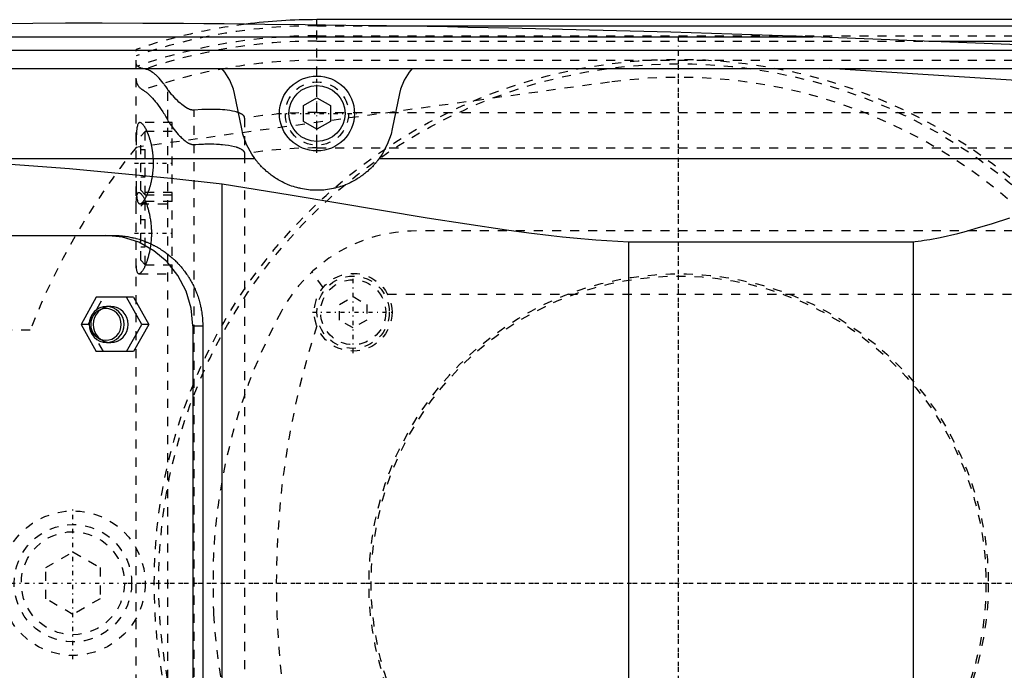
# Model space of a CAD drawing. Extents: x -502 to 174, y -90 to 90.
# Tile 9 of 13: x -273 to -164, y -10 to 62. Entities that reach past the tile are written whole.
import ezdxf

# ---------------------------------------------------------------- set-up
doc = ezdxf.new("R2010")
doc.units = 0
doc.linetypes.add('CENTER', pattern=[1.5, 0.45, -0.5, 0.05, -0.5])
doc.linetypes.add('DASHED', pattern=[2, 1, -1])
for name, color, linetype in [('AM_0', 7, 'CONTINUOUS'), ('AM_3', 7, 'DASHED'), ('AM_7', 7, 'CENTER')]:
    doc.layers.add(name, color=color, linetype=linetype)

msp = doc.modelspace()

# ---------------------------------------------------------------- linework, layer by layer
at = {"layer": 'AM_0', "color": 7, "linetype": 'CONTINUOUS'}
for p, q in [((-90, 62.39), (-240, 62.39)), ((-240, 61.81), (-240, 62.39)), ((-234.3, 61.72), (-90, 61.72)), ((-331.04, 60.5), (-185.14, 60.5)), ((-160, 59.5), (-185.14, 60.5)), ((-172.31, 60.02), (-90, 60.02)), ((-362.76, 59), (-152.3, 59)), ((-394.4, 57), (-142.93, 57)), ((-160, 55.5), (-183.32, 57)), ((-248.33, 50.31), (-249.12, 54.2)), ((-241.5, 52.87), (-240, 53.73)), ((-240, 53.73), (-238.5, 52.87)), ((-230.88, 54.2), (-231.67, 50.31)), ((-241.5, 51.13), (-241.5, 52.87)), ((-238.5, 52.87), (-238.5, 51.13)), ((-240, 50.27), (-241.5, 51.13)), ((-238.5, 51.13), (-240, 50.27)), ((-283.81, 47), (-246.87, 47)), ((-233.13, 47), (-140.66, 47)), ((-250.5, -44.22), (-250.5, 44.22)), ((-350.34, 38.5), (-262.55, 38.5)), ((-205.5, 37.8), (-174, 37.8)), ((-205.5, -37.8), (-205.5, 37.8)), ((-174, -37.8), (-174, 37.8)), ((-264.41, 31.65), (-266.08, 28.65)), ((-260.29, 31.65), (-264.41, 31.65)), ((-259.39, 28.65), (-261.06, 31.65)), ((-260.29, 31.65), (-258.61, 28.65)), ((-262.82, 30.65), (-263.27, 30.65)), ((-266.08, 28.65), (-264.41, 25.65)), ((-261.06, 25.65), (-259.39, 28.65)), ((-258.61, 28.65), (-260.29, 25.65)), ((-258.61, 28.65), (-259.39, 28.65)), ((-253.75, 28.5), (-252.64, 28.5)), ((-253.75, 28.5), (-253.75, -28.5)), ((-252.64, 28.5), (-252.64, -28.5)), ((-263.27, 26.65), (-262.82, 26.65)), ((-260.29, 25.65), (-264.41, 25.65))]:
    msp.add_line(p, q, dxfattribs=at)
for points in [[(-253.75, 28.5), (-253.93, 30.45), (-254.48, 32.33), (-255.38, 34.06), (-256.58, 35.57), (-258.04, 36.81), (-259.71, 37.74), (-261.52, 38.31), (-263.41, 38.5)], [(-262.82, 26.65), (-262.44, 26.69), (-262.08, 26.8), (-261.75, 26.99), (-261.45, 27.24), (-261.21, 27.54), (-261.04, 27.88), (-260.93, 28.26), (-260.89, 28.65), (-260.93, 29.04), (-261.04, 29.42), (-261.21, 29.76), (-261.45, 30.06), (-261.75, 30.31), (-262.08, 30.5), (-262.44, 30.61), (-262.82, 30.65)]]:
    msp.add_lwpolyline(points, dxfattribs=at)
for points in [[(-263.27, 30.65), (-263.65, 30.61), (-264.01, 30.5), (-264.35, 30.31), (-264.64, 30.06), (-264.88, 29.76), (-265.06, 29.42), (-265.17, 29.04), (-265.21, 28.65), (-265.17, 28.26), (-265.06, 27.88), (-264.88, 27.54), (-264.64, 27.24), (-264.35, 26.99), (-264.01, 26.8), (-263.65, 26.69), (-263.27, 26.65), (-262.9, 26.69), (-262.53, 26.8), (-262.2, 26.99), (-261.91, 27.24), (-261.67, 27.54), (-261.49, 27.88), (-261.38, 28.26), (-261.34, 28.65), (-261.38, 29.04), (-261.49, 29.42), (-261.67, 29.76), (-261.91, 30.06), (-262.2, 30.31), (-262.53, 30.5), (-262.9, 30.61)], [(-263.34, 26.9), (-263.01, 26.93), (-262.69, 27.03), (-262.4, 27.19), (-262.14, 27.41), (-261.93, 27.68), (-261.78, 27.98), (-261.68, 28.31), (-261.65, 28.65), (-261.68, 28.99), (-261.78, 29.32), (-261.93, 29.62), (-262.14, 29.89), (-262.4, 30.11), (-262.69, 30.27), (-263.01, 30.37), (-263.34, 30.4), (-263.67, 30.37), (-263.99, 30.27), (-264.28, 30.11), (-264.53, 29.89), (-264.74, 29.62), (-264.9, 29.32), (-265, 28.99), (-265.03, 28.65), (-265, 28.31), (-264.9, 27.98), (-264.74, 27.68), (-264.53, 27.41), (-264.28, 27.19), (-263.99, 27.03), (-263.67, 26.93)]]:
    msp.add_lwpolyline(points, close=True, dxfattribs=at)
for points in [[(-266, 62, 0), (-267.81, 61.99, 0), (-271.42, 61.96, 0), (-275.04, 61.92, 0), (-276.84, 61.9, 0), (-278.65, 61.87, 0), (-282.26, 61.82, 0), (-285.88, 61.77, 0), (-289.49, 61.7, 0), (-293.11, 61.63, 0), (-296.72, 61.56, 0), (-298.53, 61.51, 0), (-300.33, 61.47, 0), (-303.95, 61.38, 0), (-307.56, 61.29, 0), (-311.17, 61.18, 0), (-314.79, 61.07, 0), (-318.4, 60.96, 0), (-320.21, 60.9, 0), (-322.01, 60.83, 0), (-325.62, 60.71, 0), (-329.24, 60.57, 0), (-331.04, 60.5, 0)], [(-185.14, 60.5, 0), (-187.39, 60.58, 0), (-191.88, 60.72, 0), (-196.37, 60.86, 0), (-198.61, 60.93, 0), (-200.86, 61, 0), (-205.35, 61.12, 0), (-209.84, 61.24, 0), (-214.33, 61.34, 0), (-218.83, 61.44, 0), (-223.32, 61.53, 0), (-225.56, 61.58, 0), (-227.81, 61.62, 0), (-232.3, 61.69, 0), (-236.8, 61.76, 0), (-241.29, 61.82, 0), (-245.78, 61.87, 0), (-250.27, 61.91, 0), (-252.52, 61.93, 0), (-254.77, 61.95, 0), (-259.26, 61.97, 0), (-263.75, 61.99, 0), (-266, 62, 0)], [(-249.12, 54.2, 0), (-249.25, 54.71, 0), (-249.64, 55.69, 0), (-250.19, 56.59, 0), (-250.53, 57, 0)], [(-229.47, 57, 0), (-229.81, 56.59, 0), (-230.36, 55.69, 0), (-230.75, 54.71, 0), (-230.88, 54.2, 0)], [(-246.87, 47, 0), (-247.21, 47.5, 0), (-247.78, 48.57, 0), (-248.19, 49.72, 0), (-248.33, 50.31, 0)], [(-231.67, 50.31, 0), (-231.81, 49.72, 0), (-232.22, 48.57, 0), (-232.79, 47.5, 0), (-233.13, 47, 0)], [(-283.81, 47, 0), (-278.39, 46.72, 0), (-267.37, 45.92, 0), (-256.16, 44.84, 0), (-250.5, 44.22, 0)], [(-233.13, 47, 0), (-233.14, 46.98, 0), (-233.17, 46.93, 0), (-233.21, 46.89, 0), (-233.23, 46.86, 0), (-233.25, 46.84, 0), (-233.29, 46.78, 0), (-233.33, 46.73, 0), (-233.38, 46.67, 0), (-233.43, 46.61, 0), (-233.48, 46.55, 0), (-233.51, 46.51, 0), (-233.54, 46.48, 0), (-233.6, 46.41, 0), (-233.66, 46.34, 0), (-233.72, 46.27, 0), (-233.79, 46.19, 0), (-233.87, 46.11, 0), (-233.9, 46.08, 0), (-233.94, 46.04, 0), (-234.02, 45.96, 0), (-234.11, 45.87, 0), (-234.15, 45.83, 0), (-234.2, 45.79, 0), (-234.29, 45.71, 0), (-234.38, 45.62, 0), (-234.43, 45.58, 0), (-234.48, 45.53, 0), (-234.59, 45.45, 0), (-234.7, 45.36, 0), (-234.81, 45.27, 0), (-234.93, 45.18, 0), (-235.05, 45.09, 0), (-235.11, 45.05, 0), (-235.17, 45.01, 0), (-235.3, 44.92, 0), (-235.43, 44.83, 0), (-235.57, 44.75, 0), (-235.71, 44.66, 0), (-235.86, 44.58, 0), (-235.93, 44.54, 0), (-236.01, 44.5, 0), (-236.16, 44.42, 0), (-236.32, 44.34, 0), (-236.48, 44.26, 0), (-236.65, 44.19, 0), (-236.83, 44.11, 0), (-236.92, 44.08, 0), (-237.01, 44.04, 0), (-237.2, 43.97, 0), (-237.39, 43.91, 0), (-237.59, 43.85, 0), (-237.79, 43.79, 0), (-238, 43.74, 0), (-238.1, 43.72, 0), (-238.2, 43.69, 0), (-238.41, 43.65, 0), (-238.62, 43.61, 0), (-238.84, 43.58, 0), (-239.05, 43.55, 0), (-239.26, 43.53, 0), (-239.37, 43.52, 0), (-239.48, 43.52, 0), (-239.69, 43.51, 0), (-239.9, 43.5, 0), (-240, 43.5, 0), (-240.1, 43.5, 0), (-240.31, 43.51, 0), (-240.52, 43.52, 0), (-240.63, 43.52, 0), (-240.74, 43.53, 0), (-240.95, 43.55, 0), (-241.16, 43.58, 0), (-241.38, 43.61, 0), (-241.59, 43.65, 0), (-241.8, 43.69, 0), (-241.9, 43.72, 0), (-242, 43.74, 0), (-242.21, 43.79, 0), (-242.41, 43.85, 0), (-242.61, 43.91, 0), (-242.8, 43.97, 0), (-242.99, 44.04, 0), (-243.08, 44.08, 0), (-243.17, 44.11, 0), (-243.35, 44.19, 0), (-243.52, 44.26, 0), (-243.68, 44.34, 0), (-243.84, 44.42, 0), (-243.99, 44.5, 0), (-244.07, 44.54, 0), (-244.14, 44.58, 0), (-244.29, 44.66, 0), (-244.43, 44.75, 0), (-244.57, 44.83, 0), (-244.7, 44.92, 0), (-244.83, 45.01, 0), (-244.89, 45.05, 0), (-244.95, 45.09, 0), (-245.07, 45.18, 0), (-245.19, 45.27, 0), (-245.3, 45.36, 0), (-245.41, 45.45, 0), (-245.52, 45.53, 0), (-245.57, 45.58, 0), (-245.62, 45.62, 0), (-245.71, 45.71, 0), (-245.8, 45.79, 0), (-245.85, 45.83, 0), (-245.89, 45.87, 0), (-245.98, 45.96, 0), (-246.06, 46.04, 0), (-246.1, 46.08, 0), (-246.13, 46.11, 0), (-246.21, 46.19, 0), (-246.28, 46.27, 0), (-246.34, 46.34, 0), (-246.4, 46.41, 0), (-246.46, 46.48, 0), (-246.49, 46.51, 0), (-246.52, 46.55, 0), (-246.57, 46.61, 0), (-246.62, 46.67, 0), (-246.67, 46.73, 0), (-246.71, 46.78, 0), (-246.75, 46.84, 0), (-246.77, 46.86, 0), (-246.79, 46.89, 0), (-246.83, 46.93, 0), (-246.86, 46.98, 0), (-246.87, 47, 0)], [(-250.5, 44.22, 0), (-242.95, 43.01, 0), (-227.81, 40.46, 0), (-219.04, 39.12, 0), (-216.55, 38.79, 0), (-214.08, 38.49, 0), (-212.84, 38.35, 0), (-211.61, 38.23, 0), (-209.16, 38.02, 0), (-206.72, 37.86, 0), (-205.5, 37.8, 0)], [(-174, 37.8, 0), (-173.84, 37.82, 0), (-173.51, 37.86, 0), (-173.18, 37.91, 0), (-173.02, 37.93, 0), (-172.85, 37.96, 0), (-172.53, 38.01, 0), (-172.2, 38.06, 0), (-171.06, 38.28, 0), (-169.12, 38.73, 0), (-168.16, 38.99, 0), (-167.2, 39.26, 0), (-165.27, 39.84, 0), (-163.36, 40.46, 0)], [(-262.55, 38.5, 0), (-262.48, 38.5, 0), (-262.35, 38.5, 0), (-262.21, 38.49, 0), (-262.14, 38.49, 0), (-262.07, 38.49, 0), (-261.93, 38.48, 0), (-261.79, 38.47, 0), (-261.65, 38.46, 0), (-261.5, 38.44, 0), (-261.36, 38.43, 0), (-261.29, 38.42, 0), (-261.22, 38.41, 0), (-261.08, 38.39, 0), (-260.94, 38.37, 0), (-260.8, 38.34, 0), (-260.65, 38.31, 0), (-260.51, 38.28, 0), (-260.44, 38.27, 0), (-260.37, 38.25, 0), (-260.23, 38.22, 0), (-260.09, 38.18, 0), (-260.02, 38.17, 0), (-259.95, 38.15, 0), (-259.81, 38.11, 0), (-259.67, 38.07, 0), (-259.6, 38.04, 0), (-259.53, 38.02, 0), (-259.39, 37.97, 0), (-259.25, 37.93, 0), (-259.11, 37.88, 0), (-258.97, 37.82, 0), (-258.84, 37.77, 0), (-258.77, 37.74, 0), (-258.7, 37.71, 0), (-258.57, 37.65, 0), (-258.43, 37.59, 0), (-258.3, 37.53, 0), (-258.17, 37.47, 0), (-258.04, 37.4, 0), (-257.97, 37.37, 0), (-257.91, 37.33, 0), (-257.78, 37.26, 0), (-257.65, 37.19, 0), (-257.53, 37.12, 0), (-257.4, 37.04, 0), (-257.28, 36.96, 0), (-257.22, 36.92, 0), (-257.16, 36.88, 0), (-257.03, 36.8, 0), (-256.91, 36.72, 0), (-256.8, 36.64, 0), (-256.68, 36.55, 0), (-256.56, 36.47, 0), (-256.51, 36.42, 0), (-256.45, 36.38, 0), (-256.34, 36.29, 0), (-256.23, 36.2, 0), (-256.12, 36.1, 0), (-256.01, 36.01, 0), (-255.91, 35.92, 0), (-255.86, 35.87, 0), (-255.8, 35.82, 0), (-255.7, 35.72, 0), (-255.6, 35.63, 0), (-255.55, 35.58, 0), (-255.5, 35.53, 0), (-255.41, 35.43, 0), (-255.31, 35.33, 0), (-255.26, 35.27, 0), (-255.22, 35.22, 0), (-255.12, 35.12, 0), (-255.03, 35.01, 0), (-254.94, 34.9, 0), (-254.85, 34.79, 0), (-254.76, 34.67, 0), (-254.71, 34.62, 0), (-254.67, 34.56, 0), (-254.58, 34.44, 0), (-254.5, 34.33, 0), (-254.42, 34.21, 0), (-254.33, 34.09, 0), (-254.25, 33.97, 0), (-254.21, 33.9, 0), (-254.17, 33.84, 0), (-254.1, 33.72, 0), (-254.02, 33.59, 0), (-253.95, 33.46, 0), (-253.88, 33.33, 0), (-253.81, 33.2, 0), (-253.77, 33.14, 0), (-253.74, 33.07, 0), (-253.67, 32.94, 0), (-253.61, 32.81, 0), (-253.54, 32.67, 0), (-253.48, 32.54, 0), (-253.43, 32.4, 0), (-253.4, 32.33, 0), (-253.37, 32.27, 0), (-253.31, 32.13, 0), (-253.26, 31.99, 0), (-253.21, 31.85, 0), (-253.16, 31.71, 0), (-253.12, 31.57, 0), (-253.09, 31.5, 0), (-253.07, 31.43, 0), (-253.03, 31.29, 0), (-252.99, 31.14, 0), (-252.97, 31.07, 0), (-252.95, 31, 0), (-252.92, 30.86, 0), (-252.88, 30.71, 0), (-252.87, 30.64, 0), (-252.85, 30.57, 0), (-252.82, 30.43, 0), (-252.8, 30.28, 0), (-252.77, 30.14, 0), (-252.75, 30, 0), (-252.73, 29.85, 0), (-252.72, 29.78, 0), (-252.71, 29.71, 0), (-252.69, 29.56, 0), (-252.68, 29.42, 0), (-252.67, 29.28, 0), (-252.66, 29.14, 0), (-252.65, 28.99, 0), (-252.65, 28.92, 0), (-252.64, 28.85, 0), (-252.64, 28.71, 0), (-252.64, 28.57, 0), (-252.64, 28.5, 0)]]:
    msp.add_polyline3d(points, dxfattribs=at)
for radius in [4.15, 3.1]:
    msp.add_circle((-240, 52), radius, dxfattribs=at)
msp.add_arc((-240, 0), 62.39, 90, 97.236, dxfattribs=at)
at = {"layer": 'AM_3', "color": 6, "linetype": 'DASHED'}
for p, q in [((-240, 48.19), (-240, 61.81)), ((-240, 61.72), (-234.3, 61.72)), ((-240, 60.6), (50, 60.6)), ((-240, 60.02), (-172.31, 60.02)), ((-260, -59.1), (-260, 59.1)), ((-240, 57.89), (50, 57.89)), ((-207.66, 55.47), (-260.01, 48.25)), ((-256.48, -54.6), (-256.48, 54.6)), ((-253.58, -52.38), (-253.58, 52.38)), ((-248, 51.49), (-248, -51.49)), ((-240, 52.11), (50, 52.11)), ((-256, 51), (-259.59, 51)), ((-256, 34.25), (-256, 51)), ((-259, 50), (-259.5, 49.5)), ((-259.5, 43.5), (-259.5, 49.5)), ((-256, 50), (-259, 50)), ((-259, 43), (-259, 50)), ((-259.5, 48), (-259, 48)), ((-240, 48.19), (50, 48.19)), ((-259.5, 46.5), (-259, 46.5)), ((-259.5, 45), (-259, 45)), ((-256, 43.25), (-259.69, 43.25)), ((-259.5, 43.5), (-259, 43)), ((-259, 43), (-256, 43)), ((-259.59, 42), (-256, 42)), ((-259, 42.25), (-259.5, 41.75)), ((-259.5, 35.75), (-259.5, 41.75)), ((-256, 42.25), (-259, 42.25)), ((-259, 35.25), (-259, 42.25)), ((-259.5, 40.25), (-259, 40.25)), ((-259.5, 38.75), (-259, 38.75)), ((-151, 39), (-229, 39)), ((-259.5, 37.25), (-259, 37.25)), ((-259.5, 35.75), (-259, 35.25)), ((-259, 35.25), (-256, 35.25)), ((-259.69, 34.25), (-256, 34.25)), ((-239.33, 32.73), (-240.54, 34.48)), ((-265.3, 28.65), (-263.63, 31.65)), ((-237.5, 30.87), (-236, 31.73)), ((-236, 31.73), (-234.5, 30.87)), ((-232.19, 32), (-147.81, 32)), ((-237.5, 29.13), (-237.5, 30.87)), ((-234.5, 30.87), (-234.5, 29.13)), ((-265.3, 28.65), (-266.08, 28.65)), ((-263.63, 25.65), (-265.3, 28.65)), ((-236, 28.27), (-237.5, 29.13)), ((-234.5, 29.13), (-236, 28.27)), ((-271.73, 28), (-275, 28)), ((-270, 1.73), (-267, 3.46)), ((-267, 3.46), (-264, 1.73)), ((-270, -1.73), (-270, 1.73)), ((-264, 1.73), (-264, -1.73)), ((-267, -3.46), (-270, -1.73)), ((-264, -1.73), (-267, -3.46))]:
    msp.add_line(p, q, dxfattribs=at)
msp.add_lwpolyline([(-262.82, 30.65), (-263.2, 30.61), (-263.56, 30.5), (-263.89, 30.31), (-264.19, 30.06), (-264.43, 29.76), (-264.61, 29.42), (-264.72, 29.04), (-264.75, 28.65), (-264.72, 28.26), (-264.61, 27.88), (-264.43, 27.54), (-264.19, 27.24), (-263.89, 26.99), (-263.56, 26.8), (-263.2, 26.69), (-262.82, 26.65)], dxfattribs=at)
for points in [[(-259.01, 56.93, 0), (-259.06, 56.94, 0), (-259.17, 56.96, 0), (-259.27, 56.98, 0), (-259.32, 56.99, 0), (-259.36, 57, 0), (-259.45, 57.03, 0), (-259.53, 57.06, 0), (-259.6, 57.09, 0), (-259.67, 57.12, 0), (-259.73, 57.15, 0), (-259.76, 57.17, 0), (-259.79, 57.19, 0), (-259.83, 57.23, 0), (-259.88, 57.27, 0), (-259.91, 57.31, 0), (-259.94, 57.36, 0), (-259.96, 57.4, 0), (-259.97, 57.43, 0), (-259.98, 57.45, 0), (-259.99, 57.5, 0), (-260, 57.55, 0), (-260, 57.58, 0)], [(-256.48, 54.6, 0), (-256.55, 54.72, 0), (-256.7, 54.94, 0), (-256.85, 55.16, 0), (-256.92, 55.26, 0), (-257, 55.36, 0), (-257.15, 55.55, 0), (-257.3, 55.73, 0), (-257.46, 55.9, 0), (-257.61, 56.06, 0), (-257.76, 56.2, 0), (-257.83, 56.27, 0), (-257.91, 56.33, 0), (-258.05, 56.45, 0), (-258.19, 56.55, 0), (-258.33, 56.65, 0), (-258.46, 56.73, 0), (-258.59, 56.8, 0), (-258.66, 56.82, 0), (-258.72, 56.85, 0), (-258.84, 56.89, 0), (-258.95, 56.92, 0), (-259.01, 56.93, 0)], [(-260, 55.78, 0), (-260, 55.74, 0), (-259.99, 55.66, 0), (-259.99, 55.58, 0), (-259.98, 55.55, 0), (-259.97, 55.51, 0), (-259.95, 55.44, 0), (-259.93, 55.37, 0), (-259.9, 55.3, 0), (-259.87, 55.23, 0), (-259.84, 55.16, 0), (-259.82, 55.13, 0), (-259.79, 55.1, 0), (-259.75, 55.03, 0), (-259.7, 54.97, 0), (-259.64, 54.91, 0), (-259.58, 54.85, 0), (-259.51, 54.79, 0), (-259.48, 54.76, 0), (-259.44, 54.73, 0), (-259.37, 54.68, 0), (-259.28, 54.63, 0), (-259.24, 54.6, 0)], [(-259.24, 54.6, 0), (-259.18, 54.57, 0), (-259.06, 54.49, 0), (-258.94, 54.39, 0), (-258.87, 54.34, 0), (-258.8, 54.28, 0), (-258.66, 54.16, 0), (-258.52, 54.02, 0), (-258.37, 53.87, 0), (-258.21, 53.71, 0), (-258.05, 53.53, 0), (-257.97, 53.43, 0), (-257.89, 53.34, 0), (-257.72, 53.13, 0), (-257.56, 52.91, 0), (-257.39, 52.68, 0), (-257.22, 52.44, 0), (-257.05, 52.18, 0), (-256.97, 52.04, 0), (-256.88, 51.91, 0), (-256.72, 51.62, 0), (-256.55, 51.33, 0), (-256.48, 51.17, 0)], [(-253.58, 52.38, 0), (-253.6, 52.38, 0), (-253.63, 52.38, 0), (-253.66, 52.38, 0), (-253.67, 52.38, 0), (-253.69, 52.38, 0), (-253.72, 52.38, 0), (-253.75, 52.38, 0), (-253.77, 52.38, 0), (-253.8, 52.38, 0), (-253.83, 52.39, 0), (-253.85, 52.39, 0), (-253.86, 52.39, 0), (-253.89, 52.4, 0), (-253.92, 52.41, 0), (-253.95, 52.41, 0), (-253.98, 52.42, 0), (-254.01, 52.43, 0), (-254.02, 52.43, 0), (-254.04, 52.44, 0), (-254.06, 52.45, 0), (-254.09, 52.46, 0), (-254.11, 52.46, 0), (-254.12, 52.47, 0), (-254.15, 52.48, 0), (-254.17, 52.49, 0), (-254.19, 52.5, 0), (-254.2, 52.5, 0), (-254.23, 52.51, 0), (-254.26, 52.53, 0), (-254.28, 52.54, 0), (-254.31, 52.55, 0), (-254.34, 52.57, 0), (-254.35, 52.57, 0), (-254.36, 52.58, 0), (-254.39, 52.6, 0), (-254.41, 52.61, 0), (-254.5, 52.66, 0), (-254.65, 52.76, 0), (-254.81, 52.88, 0), (-254.96, 53, 0), (-255.04, 53.06, 0), (-255.12, 53.13, 0), (-255.27, 53.27, 0), (-255.43, 53.43, 0), (-255.6, 53.59, 0), (-255.76, 53.76, 0), (-255.92, 53.94, 0), (-256, 54.03, 0), (-256.08, 54.12, 0), (-256.24, 54.31, 0), (-256.4, 54.5, 0), (-256.48, 54.6, 0)], [(-248.7, 52.1, 0), (-248.72, 52.11, 0), (-248.76, 52.12, 0), (-248.8, 52.13, 0), (-248.82, 52.14, 0), (-248.84, 52.15, 0), (-248.88, 52.16, 0), (-248.93, 52.17, 0), (-249.08, 52.21, 0), (-249.36, 52.27, 0), (-249.5, 52.3, 0), (-249.64, 52.32, 0), (-249.92, 52.36, 0), (-250.19, 52.39, 0), (-250.46, 52.41, 0), (-250.72, 52.43, 0), (-250.98, 52.44, 0), (-251.12, 52.44, 0), (-251.25, 52.45, 0), (-251.52, 52.45, 0), (-251.79, 52.45, 0), (-252.75, 52.43, 0), (-253.58, 52.38, 0)], [(-248, 51.49, 0), (-248, 51.5, 0), (-248, 51.51, 0), (-248, 51.52, 0), (-248, 51.52, 0), (-248, 51.52, 0), (-248, 51.53, 0), (-248, 51.54, 0), (-248, 51.55, 0), (-248.01, 51.56, 0), (-248.01, 51.57, 0), (-248.01, 51.57, 0), (-248.01, 51.58, 0), (-248.01, 51.59, 0), (-248.01, 51.59, 0), (-248.02, 51.6, 0), (-248.02, 51.61, 0), (-248.02, 51.62, 0), (-248.03, 51.63, 0), (-248.03, 51.63, 0), (-248.03, 51.64, 0), (-248.03, 51.65, 0), (-248.04, 51.65, 0), (-248.04, 51.66, 0), (-248.04, 51.66, 0), (-248.05, 51.67, 0), (-248.05, 51.68, 0), (-248.05, 51.68, 0), (-248.06, 51.69, 0), (-248.06, 51.69, 0), (-248.06, 51.7, 0), (-248.07, 51.71, 0), (-248.07, 51.72, 0), (-248.08, 51.72, 0), (-248.08, 51.72, 0), (-248.09, 51.73, 0), (-248.09, 51.74, 0), (-248.1, 51.75, 0), (-248.1, 51.75, 0), (-248.11, 51.76, 0), (-248.11, 51.76, 0), (-248.11, 51.77, 0), (-248.12, 51.77, 0), (-248.13, 51.78, 0), (-248.13, 51.79, 0), (-248.14, 51.79, 0), (-248.15, 51.8, 0), (-248.15, 51.8, 0), (-248.15, 51.81, 0), (-248.16, 51.81, 0), (-248.17, 51.82, 0), (-248.19, 51.84, 0), (-248.23, 51.87, 0), (-248.25, 51.89, 0), (-248.27, 51.9, 0), (-248.32, 51.93, 0), (-248.37, 51.96, 0), (-248.42, 51.98, 0), (-248.47, 52.01, 0), (-248.52, 52.03, 0), (-248.54, 52.04, 0), (-248.57, 52.05, 0), (-248.62, 52.07, 0), (-248.67, 52.09, 0), (-248.7, 52.1, 0)], [(-259.59, 51, 0), (-259.62, 51, 0), (-259.67, 50.98, 0), (-259.72, 50.95, 0), (-259.74, 50.93, 0), (-259.76, 50.9, 0), (-259.8, 50.83, 0), (-259.84, 50.75, 0), (-259.87, 50.65, 0), (-259.9, 50.53, 0), (-259.92, 50.4, 0), (-259.93, 50.32, 0), (-259.94, 50.25, 0), (-259.96, 50.08, 0), (-259.97, 49.91, 0), (-259.98, 49.73, 0), (-259.99, 49.53, 0), (-259.99, 49.33, 0), (-260, 49.22, 0), (-260, 49.1, 0), (-260, 48.87, 0), (-260, 48.62, 0), (-260, 48.5, 0)], [(-258.79, 50, 0), (-258.81, 50.05, 0), (-258.86, 50.15, 0), (-258.91, 50.25, 0), (-258.93, 50.3, 0), (-258.96, 50.34, 0), (-259, 50.43, 0), (-259.05, 50.51, 0), (-259.1, 50.58, 0), (-259.15, 50.65, 0), (-259.2, 50.71, 0), (-259.22, 50.74, 0), (-259.24, 50.77, 0), (-259.29, 50.82, 0), (-259.33, 50.87, 0), (-259.38, 50.91, 0), (-259.42, 50.94, 0), (-259.46, 50.96, 0), (-259.48, 50.97, 0), (-259.5, 50.98, 0), (-259.54, 50.99, 0), (-259.57, 51, 0), (-259.59, 51, 0)], [(-256.48, 51.17, 0), (-256.4, 51.06, 0), (-256.26, 50.84, 0), (-256.11, 50.63, 0), (-256.03, 50.53, 0), (-255.95, 50.43, 0), (-255.8, 50.23, 0), (-255.65, 50.04, 0), (-255.49, 49.85, 0), (-255.34, 49.68, 0), (-255.19, 49.52, 0), (-255.11, 49.44, 0), (-255.03, 49.36, 0), (-254.88, 49.22, 0), (-254.74, 49.09, 0), (-254.58, 48.96, 0), (-254.49, 48.89, 0), (-254.46, 48.88, 0), (-254.43, 48.86, 0), (-254.42, 48.85, 0), (-254.41, 48.84, 0), (-254.38, 48.82, 0), (-254.35, 48.8, 0), (-254.32, 48.78, 0), (-254.29, 48.77, 0), (-254.26, 48.75, 0), (-254.25, 48.74, 0), (-254.24, 48.73, 0), (-254.21, 48.72, 0), (-254.18, 48.7, 0), (-254.16, 48.7, 0), (-254.15, 48.69, 0), (-254.12, 48.68, 0), (-254.08, 48.66, 0), (-254.07, 48.66, 0), (-254.05, 48.65, 0), (-254.02, 48.64, 0), (-253.99, 48.63, 0), (-253.96, 48.62, 0), (-253.93, 48.61, 0), (-253.9, 48.6, 0), (-253.88, 48.59, 0), (-253.86, 48.59, 0), (-253.83, 48.58, 0), (-253.8, 48.58, 0), (-253.76, 48.57, 0), (-253.73, 48.57, 0), (-253.7, 48.57, 0), (-253.68, 48.57, 0), (-253.66, 48.57, 0), (-253.63, 48.57, 0), (-253.6, 48.57, 0), (-253.58, 48.57, 0)], [(-258.68, 43.25, 0), (-258.67, 43.27, 0), (-258.65, 43.32, 0), (-258.63, 43.37, 0), (-258.63, 43.39, 0), (-258.62, 43.42, 0), (-258.6, 43.47, 0), (-258.58, 43.52, 0), (-258.56, 43.57, 0), (-258.54, 43.62, 0), (-258.53, 43.67, 0), (-258.52, 43.7, 0), (-258.51, 43.73, 0), (-258.49, 43.78, 0), (-258.47, 43.84, 0), (-258.46, 43.9, 0), (-258.44, 43.95, 0), (-258.42, 44.01, 0), (-258.42, 44.04, 0), (-258.41, 44.07, 0), (-258.39, 44.13, 0), (-258.38, 44.19, 0), (-258.37, 44.22, 0), (-258.36, 44.26, 0), (-258.34, 44.32, 0), (-258.33, 44.38, 0), (-258.32, 44.41, 0), (-258.31, 44.44, 0), (-258.3, 44.51, 0), (-258.29, 44.57, 0), (-258.27, 44.64, 0), (-258.26, 44.71, 0), (-258.25, 44.77, 0), (-258.24, 44.81, 0), (-258.24, 44.84, 0), (-258.22, 44.91, 0), (-258.21, 44.97, 0), (-258.2, 45.04, 0), (-258.19, 45.11, 0), (-258.18, 45.18, 0), (-258.18, 45.22, 0), (-258.17, 45.25, 0), (-258.16, 45.32, 0), (-258.15, 45.39, 0), (-258.15, 45.46, 0), (-258.14, 45.53, 0), (-258.13, 45.6, 0), (-258.13, 45.64, 0), (-258.12, 45.67, 0), (-258.12, 45.74, 0), (-258.11, 45.81, 0), (-258.11, 45.89, 0), (-258.1, 45.96, 0), (-258.1, 46.03, 0), (-258.1, 46.06, 0), (-258.1, 46.1, 0), (-258.09, 46.17, 0), (-258.09, 46.24, 0), (-258.09, 46.31, 0), (-258.09, 46.38, 0), (-258.09, 46.45, 0), (-258.09, 46.48, 0), (-258.09, 46.52, 0), (-258.09, 46.59, 0), (-258.09, 46.66, 0), (-258.09, 46.69, 0), (-258.09, 46.73, 0), (-258.09, 46.8, 0), (-258.1, 46.87, 0), (-258.1, 46.9, 0), (-258.1, 46.94, 0), (-258.1, 47.01, 0), (-258.11, 47.08, 0), (-258.11, 47.15, 0), (-258.12, 47.22, 0), (-258.12, 47.29, 0), (-258.12, 47.33, 0), (-258.13, 47.36, 0), (-258.13, 47.44, 0), (-258.14, 47.51, 0), (-258.15, 47.58, 0), (-258.16, 47.65, 0), (-258.17, 47.72, 0), (-258.17, 47.75, 0), (-258.18, 47.79, 0), (-258.19, 47.86, 0), (-258.2, 47.92, 0), (-258.21, 47.99, 0), (-258.22, 48.06, 0), (-258.23, 48.13, 0), (-258.24, 48.16, 0), (-258.24, 48.2, 0), (-258.25, 48.26, 0), (-258.27, 48.33, 0), (-258.28, 48.4, 0), (-258.29, 48.46, 0), (-258.31, 48.53, 0), (-258.32, 48.56, 0), (-258.32, 48.59, 0), (-258.34, 48.65, 0), (-258.35, 48.72, 0), (-258.37, 48.78, 0), (-258.38, 48.84, 0), (-258.4, 48.9, 0), (-258.41, 48.93, 0), (-258.42, 48.96, 0), (-258.43, 49.02, 0), (-258.45, 49.08, 0), (-258.46, 49.11, 0), (-258.47, 49.13, 0), (-258.48, 49.19, 0), (-258.5, 49.25, 0), (-258.51, 49.27, 0), (-258.52, 49.3, 0), (-258.54, 49.35, 0), (-258.55, 49.41, 0), (-258.57, 49.46, 0), (-258.59, 49.51, 0), (-258.61, 49.56, 0), (-258.62, 49.59, 0), (-258.63, 49.61, 0), (-258.64, 49.66, 0), (-258.66, 49.71, 0), (-258.68, 49.75, 0), (-258.7, 49.8, 0), (-258.72, 49.84, 0), (-258.73, 49.87, 0), (-258.74, 49.89, 0), (-258.76, 49.93, 0), (-258.78, 49.98, 0), (-258.79, 50, 0)], [(-253.58, 48.57, 0), (-253.41, 48.58, 0), (-253.07, 48.6, 0), (-252.74, 48.62, 0), (-252.57, 48.62, 0), (-252.4, 48.63, 0), (-252.07, 48.63, 0), (-251.74, 48.63, 0), (-251.42, 48.63, 0), (-251.1, 48.62, 0), (-250.78, 48.6, 0), (-250.62, 48.58, 0), (-250.46, 48.57, 0), (-250.14, 48.54, 0), (-249.8, 48.49, 0), (-249.46, 48.43, 0), (-249.13, 48.35, 0), (-248.95, 48.3, 0), (-248.9, 48.28, 0), (-248.85, 48.27, 0), (-248.82, 48.26, 0), (-248.8, 48.25, 0), (-248.75, 48.23, 0), (-248.69, 48.21, 0), (-248.67, 48.2, 0), (-248.64, 48.19, 0), (-248.59, 48.16, 0), (-248.54, 48.14, 0), (-248.51, 48.13, 0), (-248.49, 48.11, 0), (-248.44, 48.09, 0), (-248.39, 48.06, 0), (-248.34, 48.03, 0), (-248.3, 48, 0), (-248.25, 47.97, 0), (-248.23, 47.95, 0), (-248.21, 47.93, 0), (-248.19, 47.91, 0), (-248.18, 47.9, 0), (-248.17, 47.9, 0), (-248.17, 47.89, 0), (-248.17, 47.89, 0), (-248.16, 47.88, 0), (-248.15, 47.88, 0), (-248.15, 47.87, 0), (-248.14, 47.86, 0), (-248.13, 47.86, 0), (-248.13, 47.85, 0), (-248.13, 47.85, 0), (-248.12, 47.84, 0), (-248.12, 47.83, 0), (-248.11, 47.83, 0), (-248.11, 47.82, 0), (-248.1, 47.81, 0), (-248.1, 47.81, 0), (-248.09, 47.81, 0), (-248.09, 47.8, 0), (-248.08, 47.79, 0), (-248.08, 47.78, 0), (-248.07, 47.78, 0), (-248.07, 47.77, 0), (-248.07, 47.76, 0), (-248.07, 47.76, 0), (-248.06, 47.75, 0), (-248.06, 47.74, 0), (-248.05, 47.73, 0), (-248.05, 47.73, 0), (-248.04, 47.72, 0), (-248.04, 47.71, 0), (-248.04, 47.71, 0), (-248.04, 47.7, 0), (-248.03, 47.69, 0), (-248.03, 47.69, 0), (-248.03, 47.68, 0), (-248.03, 47.67, 0), (-248.02, 47.67, 0), (-248.02, 47.66, 0), (-248.02, 47.66, 0), (-248.02, 47.65, 0), (-248.02, 47.64, 0), (-248.01, 47.63, 0), (-248.01, 47.62, 0), (-248.01, 47.61, 0), (-248.01, 47.61, 0), (-248.01, 47.6, 0), (-248.01, 47.59, 0), (-248, 47.58, 0), (-248, 47.57, 0), (-248, 47.57, 0), (-248, 47.56, 0), (-248, 47.55, 0), (-248, 47.55, 0), (-248, 47.54, 0), (-248, 47.53, 0), (-248, 47.52, 0)], [(-260, 44.5, 0), (-260, 44.38, 0), (-260, 44.13, 0), (-260, 43.9, 0), (-260, 43.78, 0), (-259.99, 43.67, 0), (-259.99, 43.47, 0), (-259.98, 43.27, 0), (-259.97, 43.09, 0), (-259.96, 42.92, 0), (-259.94, 42.75, 0), (-259.93, 42.68, 0), (-259.92, 42.6, 0), (-259.9, 42.47, 0), (-259.87, 42.35, 0), (-259.84, 42.25, 0), (-259.8, 42.17, 0), (-259.76, 42.1, 0), (-259.74, 42.07, 0), (-259.72, 42.05, 0), (-259.67, 42.02, 0), (-259.62, 42, 0), (-259.59, 42, 0)], [(-260, 41.54, 0), (-260, 41.63, 0), (-260, 41.79, 0), (-260, 41.95, 0), (-260, 42.03, 0), (-259.99, 42.1, 0), (-259.99, 42.25, 0), (-259.98, 42.39, 0), (-259.97, 42.51, 0), (-259.96, 42.64, 0), (-259.95, 42.75, 0), (-259.94, 42.8, 0), (-259.93, 42.85, 0), (-259.91, 42.94, 0), (-259.89, 43.02, 0), (-259.87, 43.08, 0), (-259.84, 43.14, 0), (-259.81, 43.18, 0), (-259.79, 43.2, 0), (-259.78, 43.22, 0), (-259.74, 43.24, 0), (-259.7, 43.25, 0), (-259.69, 43.25, 0)], [(-259.69, 43.25, 0), (-259.67, 43.25, 0), (-259.65, 43.25, 0), (-259.63, 43.24, 0), (-259.61, 43.23, 0), (-259.6, 43.23, 0), (-259.57, 43.21, 0), (-259.55, 43.19, 0), (-259.52, 43.17, 0), (-259.49, 43.15, 0), (-259.46, 43.12, 0), (-259.44, 43.1, 0), (-259.43, 43.08, 0), (-259.4, 43.04, 0), (-259.36, 43, 0), (-259.33, 42.96, 0), (-259.3, 42.91, 0), (-259.27, 42.86, 0), (-259.25, 42.83, 0), (-259.23, 42.8, 0), (-259.2, 42.74, 0), (-259.16, 42.68, 0), (-259.15, 42.65, 0), (-259.13, 42.61, 0), (-259.09, 42.55, 0), (-259.06, 42.47, 0), (-259.04, 42.44, 0), (-259.03, 42.4, 0), (-258.99, 42.32, 0), (-258.96, 42.24, 0), (-258.93, 42.16, 0), (-258.89, 42.08, 0), (-258.86, 41.99, 0), (-258.84, 41.95, 0), (-258.83, 41.9, 0), (-258.8, 41.81, 0), (-258.77, 41.72, 0), (-258.74, 41.62, 0), (-258.71, 41.52, 0), (-258.68, 41.42, 0), (-258.66, 41.36, 0), (-258.65, 41.31, 0), (-258.62, 41.2, 0), (-258.59, 41.09, 0), (-258.56, 40.97, 0), (-258.54, 40.86, 0), (-258.51, 40.74, 0), (-258.5, 40.68, 0), (-258.49, 40.62, 0), (-258.47, 40.5, 0), (-258.45, 40.37, 0), (-258.43, 40.24, 0), (-258.41, 40.12, 0), (-258.39, 39.99, 0), (-258.38, 39.92, 0), (-258.38, 39.86, 0), (-258.36, 39.73, 0), (-258.35, 39.6, 0), (-258.34, 39.47, 0), (-258.33, 39.34, 0), (-258.33, 39.2, 0), (-258.32, 39.14, 0), (-258.32, 39.07, 0), (-258.32, 38.94, 0), (-258.32, 38.81, 0), (-258.32, 38.75, 0), (-258.32, 38.69, 0), (-258.32, 38.56, 0), (-258.32, 38.43, 0), (-258.32, 38.36, 0), (-258.33, 38.3, 0), (-258.33, 38.16, 0), (-258.34, 38.03, 0), (-258.35, 37.9, 0), (-258.36, 37.77, 0), (-258.38, 37.64, 0), (-258.38, 37.58, 0), (-258.39, 37.51, 0), (-258.41, 37.38, 0), (-258.43, 37.26, 0), (-258.45, 37.13, 0), (-258.47, 37, 0), (-258.49, 36.88, 0), (-258.5, 36.82, 0), (-258.51, 36.76, 0), (-258.54, 36.64, 0), (-258.56, 36.53, 0), (-258.59, 36.41, 0), (-258.62, 36.3, 0), (-258.65, 36.19, 0), (-258.66, 36.14, 0), (-258.68, 36.08, 0), (-258.71, 35.98, 0), (-258.74, 35.88, 0), (-258.77, 35.78, 0), (-258.8, 35.69, 0), (-258.83, 35.6, 0), (-258.84, 35.55, 0), (-258.86, 35.51, 0), (-258.89, 35.42, 0), (-258.93, 35.34, 0), (-258.96, 35.26, 0), (-258.99, 35.18, 0), (-259.03, 35.1, 0), (-259.04, 35.06, 0), (-259.06, 35.03, 0), (-259.09, 34.95, 0), (-259.13, 34.89, 0), (-259.15, 34.85, 0), (-259.16, 34.82, 0), (-259.2, 34.76, 0), (-259.23, 34.7, 0), (-259.25, 34.67, 0), (-259.27, 34.64, 0), (-259.3, 34.59, 0), (-259.33, 34.54, 0), (-259.36, 34.5, 0), (-259.4, 34.46, 0), (-259.43, 34.42, 0), (-259.44, 34.4, 0), (-259.46, 34.38, 0), (-259.49, 34.35, 0), (-259.52, 34.33, 0), (-259.55, 34.31, 0), (-259.57, 34.29, 0), (-259.6, 34.27, 0), (-259.61, 34.27, 0), (-259.63, 34.26, 0), (-259.65, 34.25, 0), (-259.67, 34.25, 0), (-259.69, 34.25, 0)], [(-259.59, 42, 0), (-259.58, 42, 0), (-259.55, 42, 0), (-259.53, 42.01, 0), (-259.52, 42.01, 0), (-259.5, 42.02, 0), (-259.48, 42.03, 0), (-259.45, 42.04, 0), (-259.42, 42.06, 0), (-259.39, 42.08, 0), (-259.36, 42.11, 0), (-259.35, 42.12, 0), (-259.34, 42.13, 0), (-259.31, 42.16, 0), (-259.27, 42.19, 0), (-259.24, 42.23, 0), (-259.21, 42.27, 0), (-259.18, 42.31, 0), (-259.16, 42.33, 0), (-259.15, 42.35, 0), (-259.11, 42.4, 0), (-259.08, 42.45, 0), (-259.06, 42.48, 0)], [(-259.06, 42.48, 0), (-259.02, 42.55, 0), (-258.92, 42.72, 0), (-258.83, 42.9, 0), (-258.79, 43, 0)], [(-258.79, 43, 0), (-258.77, 43.04, 0), (-258.73, 43.12, 0), (-258.7, 43.21, 0), (-258.68, 43.25, 0)], [(-259.69, 34.25, 0), (-259.7, 34.25, 0), (-259.74, 34.26, 0), (-259.78, 34.28, 0), (-259.79, 34.3, 0), (-259.81, 34.32, 0), (-259.84, 34.36, 0), (-259.87, 34.42, 0), (-259.89, 34.48, 0), (-259.91, 34.56, 0), (-259.93, 34.65, 0), (-259.94, 34.7, 0), (-259.95, 34.75, 0), (-259.96, 34.86, 0), (-259.97, 34.99, 0), (-259.98, 35.11, 0), (-259.99, 35.25, 0), (-259.99, 35.4, 0), (-260, 35.47, 0), (-260, 35.55, 0), (-260, 35.71, 0), (-260, 35.87, 0), (-260, 35.96, 0)]]:
    msp.add_polyline3d(points, dxfattribs=at)
for centre, radius in [((-200, 0), 58), ((-200, 0), 57.5), ((-240, 52), 3.5), ((-236, 30), 4.3), ((-236, 30), 4), ((-200, 0), 34.25), ((-200, 0), 34.25), ((-200, 0), 34), ((-236, 30), 3.6), ((-267, 0), 8), ((-267, 0), 6.5), ((-267, 0), 5.7)]:
    msp.add_circle(centre, radius, dxfattribs=at)
for centre, radius, start, end in [((-240, 0), 62.39, 97.236, 108.6977), ((-240, 0), 61.72, 90, 108.9064), ((-240, 0), 60.6, 90, 109.2721), ((-240, 0), 60.02, 90, 108.4632), ((-240, 0), 57.89, 90, 109.4116), ((-200, 0), 56, 262.1432, 97.8568), ((-240, 0), 52.11, 90, 98.8311), ((-200, 0), 77, 141.1986, 158.6763), ((-240, 0), 48.19, 90, 99.5555), ((-229, 22), 17, 90, 151.7631), ((-188.03, 0), 63.5, 151.7631, 176.9179), ((-151.5, 0), 93, 162.1586, 197.8414), ((-151.5, 0), 100, 178.0435, 181.9565), ((-188.03, 0), 63.5, 183.0821, 208.2369)]:
    msp.add_arc(centre, radius, start, end, dxfattribs=at)
at = {"layer": 'AM_7', "color": 4, "linetype": 'CENTER'}
for p, q in [((-200, -60.9), (-200, 60.9)), ((-200, -58.8), (-200, 58.8)), ((-240, 47.64), (-240, 56.36)), ((-244.36, 52), (-235.64, 52)), ((-260.2, 46.5), (-255.8, 46.5)), ((-260.2, 38.75), (-255.8, 38.75)), ((-236, 25.48), (-236, 34.52)), ((-240.51, 30), (-231.49, 30)), ((-267, -8.4), (-267, 8.4)), ((-275.4, 0), (-141.2, 0)), ((-260.9, 0), (-139.1, 0))]:
    msp.add_line(p, q, dxfattribs=at)

doc.saveas('drawing.dxf')
